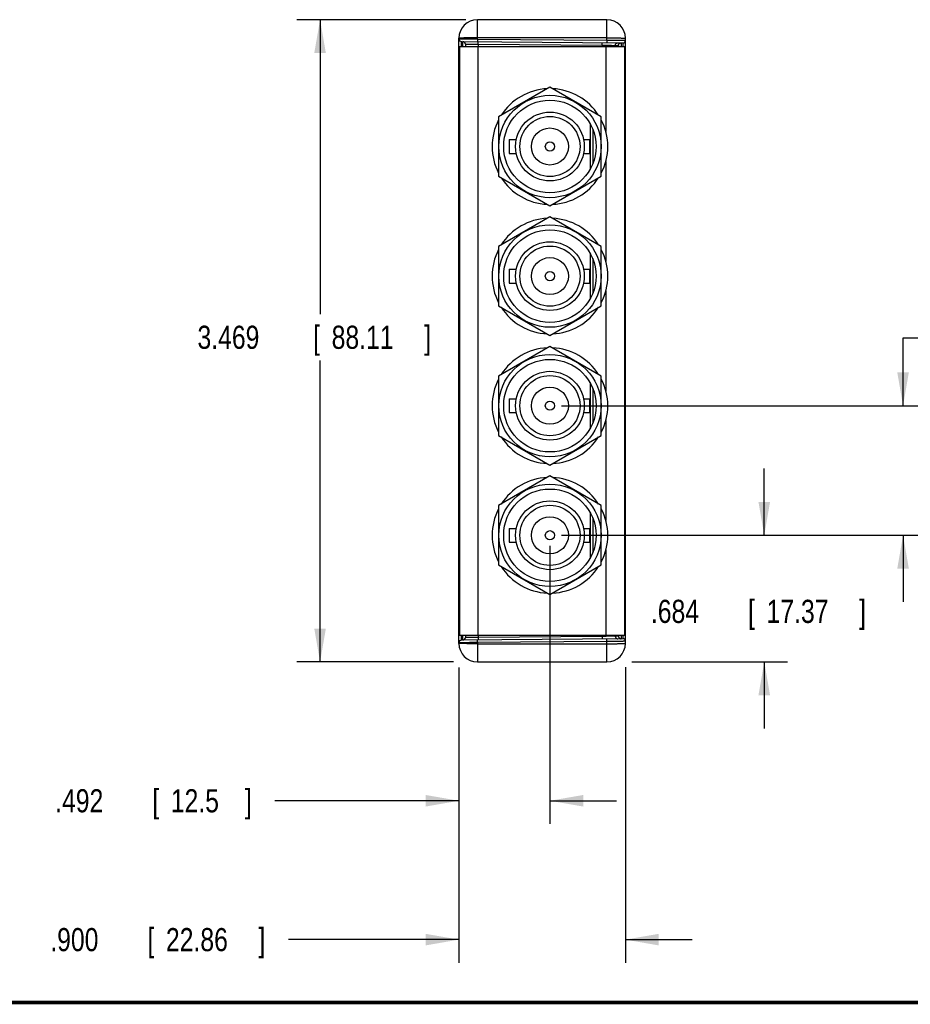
# Model space of a CAD drawing. Header units: inches. Extents: x 0.2 to 16.8, y 0.1 to 10.8.
# Tile 11 of 24: x 6.5 to 11.4, y 0.2 to 5.6. Entities that reach past the tile are written whole.
import ezdxf

# ---------------------------------------------------------------- set-up
doc = ezdxf.new("R2010")
doc.units = ezdxf.units.IN
doc.header["$LTSCALE"] = 0.935
doc.header["$MEASUREMENT"] = 0
doc.layers.get('0').update_dxf_attribs({"linetype": 'CONTINUOUS'})
doc.layers.add('DIMENSIONS', color=7, linetype='CONTINUOUS')
doc.styles.get("Standard").update_dxf_attribs({"font": 'txt', "width": 0.8})
doc.dimstyles.new('DIMSTYLE_1', dxfattribs={"dimtxt": 0.125, "dimasz": 0.18, "dimexe": 0.18, "dimexo": 0.0625, "dimgap": 0.09, "dimtad": 0, "dimtih": 1, "dimtoh": 1, "dimdec": 3, "dimzin": 4, "dimdsep": 46, "dimtxsty": 'STANDARD', "dimblk": '_FILLED', "dimblk1": '_FILLED', "dimblk2": '_FILLED', "dimcen": 0.09, "dimadec": 0, "dimazin": 0, "dimtp": 0.01, "dimtm": 0.01, "dimtfac": 1, "dimtdec": 3, "dimtofl": 0, "dimtmove": 0, "dimatfit": 3, "dimldrblk": '_FILLED', "dimfxl": 1, "dimtolj": 1, "dimtzin": 4, "dimarcsym": 0})

# ---------------------------------------------------------------- blocks, each defined once
blk = doc.blocks.new('_FILLED')
at = {"color": 0, "linetype": 'BYBLOCK'}
blk.add_solid([(0, 0), (-1, 0.174), (-1, -0.174)], dxfattribs=at)
blk = doc.blocks.new('*D2')
at = {"layer": 'DIMENSIONS', "color": 2, "linetype": 'CONTINUOUS'}
for p, q in [((8.9205, 2.0679), (8.9205, 0.473)), ((9.8205, 2.0689), (9.8205, 0.473)), ((8.9205, 0.598), (8.0002, 0.598)), ((9.8205, 0.598), (10.1805, 0.598))]:
    blk.add_line(p, q, dxfattribs=at)
at = {"layer": 'DIMENSIONS', "color": 2, "linetype": 'CONTINUOUS', "xscale": 0.18, "yscale": 0.18, "zscale": 0.18}
blk.add_blockref('_FILLED', (8.9205, 0.598), dxfattribs=at)
at = {"layer": 'DIMENSIONS', "color": 2, "linetype": 'CONTINUOUS', "xscale": 0.18, "yscale": 0.18, "zscale": 0.18, "rotation": 180}
blk.add_blockref('_FILLED', (9.8205, 0.598), dxfattribs=at)
at = {"layer": 'DIMENSIONS', "color": 2, "linetype": 'CONTINUOUS', "width": 0.8}
for s, p in [('.900', (6.7127, 0.5355)), ('[', (7.2377, 0.5355)), ('22.86', (7.3377, 0.5355)), (']', (7.8377, 0.5355))]:
    blk.add_text(s, height=0.125, dxfattribs=at).set_placement(p)
blk = doc.blocks.new('*D3')
at = {"layer": 'DIMENSIONS', "color": 2, "linetype": 'CONTINUOUS'}
for p, q in [((9.4125, 2.7249), (9.4125, 1.223)), ((8.9205, 2.0679), (8.9205, 1.223)), ((8.9205, 1.348), (7.9265, 1.348)), ((9.4125, 1.348), (9.7725, 1.348))]:
    blk.add_line(p, q, dxfattribs=at)
at = {"layer": 'DIMENSIONS', "color": 2, "linetype": 'CONTINUOUS', "xscale": 0.18, "yscale": 0.18, "zscale": 0.18}
blk.add_blockref('_FILLED', (8.9205, 1.348), dxfattribs=at)
at = {"layer": 'DIMENSIONS', "color": 2, "linetype": 'CONTINUOUS', "xscale": 0.18, "yscale": 0.18, "zscale": 0.18, "rotation": 180}
blk.add_blockref('_FILLED', (9.4125, 1.348), dxfattribs=at)
at = {"layer": 'DIMENSIONS', "color": 2, "linetype": 'CONTINUOUS', "width": 0.8}
for s, p in [('.492', (6.739, 1.2855)), ('[', (7.264, 1.2855)), ('12.5', (7.364, 1.2855)), (']', (7.764, 1.2855))]:
    blk.add_text(s, height=0.125, dxfattribs=at).set_placement(p)
blk = doc.blocks.new('*D4')
at = {"layer": 'DIMENSIONS', "color": 2, "linetype": 'CONTINUOUS'}
for p, q in [((10.5705, 2.782), (10.5705, 3.142)), ((9.475, 2.782), (10.6955, 2.782)), ((9.8554, 2.098), (10.6955, 2.098)), ((10.5705, 2.098), (10.5705, 1.738))]:
    blk.add_line(p, q, dxfattribs=at)
at = {"layer": 'DIMENSIONS', "color": 2, "linetype": 'CONTINUOUS', "xscale": 0.18, "yscale": 0.18, "zscale": 0.18}
for p, rotation in [((10.5705, 2.782), 270), ((10.5705, 2.098), 90)]:
    blk.add_blockref('_FILLED', p, dxfattribs=dict(at, rotation=rotation))
at = {"layer": 'DIMENSIONS', "color": 2, "linetype": 'CONTINUOUS', "width": 0.8}
for s, p in [('.684', (9.958, 2.3086)), ('[', (10.483, 2.3086)), ('17.37', (10.583, 2.3086)), (']', (11.083, 2.3086))]:
    blk.add_text(s, height=0.125, dxfattribs=at).set_placement(p)
blk = doc.blocks.new('*D5')
at = {"layer": 'DIMENSIONS', "color": 2, "linetype": 'CONTINUOUS'}
for p, q in [((8.958, 5.567), (8.0455, 5.567)), ((8.1705, 5.567), (8.1705, 3.9766)), ((8.1705, 2.098), (8.1705, 3.7266)), ((8.8917, 2.098), (8.0455, 2.098))]:
    blk.add_line(p, q, dxfattribs=at)
at = {"layer": 'DIMENSIONS', "color": 2, "linetype": 'CONTINUOUS', "xscale": 0.18, "yscale": 0.18, "zscale": 0.18}
for p, rotation in [((8.1705, 5.567), 90), ((8.1705, 2.098), 270)]:
    blk.add_blockref('_FILLED', p, dxfattribs=dict(at, rotation=rotation))
at = {"layer": 'DIMENSIONS', "color": 2, "linetype": 'CONTINUOUS', "width": 0.8}
for s, p in [('3.469', (7.508, 3.7891)), ('[', (8.133, 3.7891)), ('88.11', (8.233, 3.7891)), (']', (8.733, 3.7891))]:
    blk.add_text(s, height=0.125, dxfattribs=at).set_placement(p)
blk = doc.blocks.new('*D6')
at = {"layer": 'DIMENSIONS', "color": 2, "linetype": 'CONTINUOUS'}
for p, q in [((11.3205, 3.482), (11.3205, 3.8478)), ((11.3205, 3.8478), (11.5133, 3.8478)), ((9.475, 3.482), (11.4455, 3.482)), ((9.475, 2.782), (11.4455, 2.782)), ((11.3205, 2.782), (11.3205, 2.422))]:
    blk.add_line(p, q, dxfattribs=at)
at = {"layer": 'DIMENSIONS', "color": 2, "linetype": 'CONTINUOUS', "xscale": 0.18, "yscale": 0.18, "zscale": 0.18}
for p, rotation in [((11.3205, 3.482), 270), ((11.3205, 2.782), 90)]:
    blk.add_blockref('_FILLED', p, dxfattribs=dict(at, rotation=rotation))
at = {"layer": 'DIMENSIONS', "color": 2, "linetype": 'CONTINUOUS', "width": 0.8}
for s, p in [('.700', (11.5758, 3.7853)), ('[', (12.1008, 3.7853)), ('17.78', (12.2008, 3.7853)), (']', (12.7008, 3.7853))]:
    blk.add_text(s, height=0.125, dxfattribs=at).set_placement(p)

msp = doc.modelspace()

# ---------------------------------------------------------------- linework, layer by layer
at = {"color": 7, "linetype": 'CONTINUOUS'}
for p, q in [((9.0205, 5.4627), (9.0205, 5.567)), ((9.7205, 5.567), (9.0205, 5.567)), ((9.7205, 5.4566), (9.7205, 5.567)), ((8.9205, 2.198), (8.9205, 5.467)), ((8.9342, 5.4494), (9.8066, 5.4418)), ((8.9449, 5.4493), (8.9449, 5.449)), ((8.9555, 5.4356), (8.9555, 5.422)), ((9.0205, 5.4627), (9.0204, 5.4487)), ((9.7205, 5.4687), (9.0205, 5.4687)), ((9.0205, 5.4627), (9.7205, 5.4566)), ((9.0243, 5.4349), (9.0243, 5.422)), ((9.0243, 5.4349), (9.6945, 5.429)), ((9.6945, 5.429), (9.6945, 5.422)), ((9.7205, 5.4566), (9.7204, 5.4426)), ((9.7657, 5.4283), (9.7657, 5.422)), ((9.7657, 5.4283), (9.7827, 5.4281)), ((9.8205, 2.198), (9.8205, 5.467)), ((8.923, 5.422), (8.923, 2.243)), ((8.923, 5.422), (9.8145, 5.422)), ((9.023, 5.422), (9.023, 2.243)), ((9.7145, 5.422), (9.7145, 4.9625)), ((9.8145, 5.422), (9.8145, 2.243)), ((8.9205, 5.3694), (8.923, 5.3694)), ((8.9205, 5.3589), (8.923, 5.3589)), ((9.8205, 5.3618), (9.8145, 5.3618)), ((8.923, 5.2281), (8.9205, 5.2281)), ((9.4125, 5.2024), (9.135, 5.0422)), ((9.69, 5.0422), (9.4125, 5.2024)), ((9.135, 5.0422), (9.135, 4.7218)), ((9.6305, 5.0044), (9.6305, 4.7596)), ((9.69, 4.7218), (9.69, 5.0422)), ((9.644, 4.9763), (9.644, 4.7877)), ((9.1925, 4.9195), (9.1925, 4.8445)), ((9.1925, 4.9195), (9.2306, 4.9195)), ((9.5944, 4.9195), (9.6255, 4.9195)), ((9.6255, 4.9195), (9.6255, 4.8445)), ((9.1925, 4.8445), (9.2306, 4.8445)), ((9.5944, 4.8445), (9.6255, 4.8445)), ((9.7145, 4.8015), (9.7145, 4.2625)), ((9.135, 4.7218), (9.4125, 4.5616)), ((9.4125, 4.5616), (9.69, 4.7218)), ((9.4125, 4.5024), (9.135, 4.3422)), ((9.69, 4.3422), (9.4125, 4.5024)), ((9.135, 4.3422), (9.135, 4.0218)), ((9.69, 4.0218), (9.69, 4.3422)), ((9.6305, 4.3044), (9.6305, 4.0596)), ((9.644, 4.2763), (9.644, 4.0877)), ((9.1925, 4.2195), (9.1925, 4.1445)), ((9.1925, 4.2195), (9.2306, 4.2195)), ((9.5944, 4.2195), (9.6255, 4.2195)), ((9.6255, 4.2195), (9.6255, 4.1445)), ((9.1925, 4.1445), (9.2306, 4.1445)), ((9.5944, 4.1445), (9.6255, 4.1445)), ((9.7145, 4.1015), (9.7145, 3.5625)), ((9.135, 4.0218), (9.4125, 3.8616)), ((9.4125, 3.8616), (9.69, 4.0218)), ((9.4125, 3.8024), (9.135, 3.6422)), ((9.69, 3.6422), (9.4125, 3.8024)), ((9.135, 3.6422), (9.135, 3.3218)), ((9.69, 3.3218), (9.69, 3.6422)), ((9.6305, 3.6044), (9.6305, 3.3596)), ((9.644, 3.5763), (9.644, 3.3877)), ((9.1925, 3.5195), (9.2306, 3.5195)), ((9.1925, 3.5195), (9.1925, 3.4445)), ((9.5944, 3.5195), (9.6255, 3.5195)), ((9.6255, 3.5195), (9.6255, 3.4445)), ((9.1925, 3.4445), (9.2306, 3.4445)), ((9.5944, 3.4445), (9.6255, 3.4445)), ((9.7145, 3.4015), (9.7145, 2.8625)), ((9.135, 3.3218), (9.4125, 3.1616)), ((9.4125, 3.1616), (9.69, 3.3218)), ((9.4125, 3.1024), (9.135, 2.9422)), ((9.69, 2.9422), (9.4125, 3.1024)), ((9.135, 2.9422), (9.135, 2.6218)), ((9.69, 2.6218), (9.69, 2.9422)), ((9.6305, 2.9044), (9.6305, 2.6596)), ((9.644, 2.8763), (9.644, 2.6877)), ((9.1925, 2.8195), (9.2306, 2.8195)), ((9.1925, 2.8195), (9.1925, 2.7445)), ((9.5944, 2.8195), (9.6255, 2.8195)), ((9.6255, 2.8195), (9.6255, 2.7445)), ((9.1925, 2.7445), (9.2306, 2.7445)), ((9.5944, 2.7445), (9.6255, 2.7445)), ((9.7145, 2.7015), (9.7145, 2.243)), ((9.135, 2.6218), (9.4125, 2.4616)), ((9.4125, 2.4616), (9.69, 2.6218)), ((8.923, 2.4369), (8.9205, 2.4369)), ((8.9205, 2.3061), (8.923, 2.3061)), ((8.9205, 2.2956), (8.923, 2.2956)), ((9.8205, 2.3032), (9.8145, 2.3032)), ((8.923, 2.243), (9.8145, 2.243)), ((8.9555, 2.243), (8.9555, 2.2294)), ((9.0243, 2.243), (9.0243, 2.2301)), ((9.6945, 2.236), (9.0243, 2.2301)), ((9.6945, 2.243), (9.6945, 2.236)), ((9.7657, 2.243), (9.7657, 2.2367)), ((9.7827, 2.2369), (9.7657, 2.2367)), ((9.8066, 2.2232), (8.9342, 2.2156)), ((9.0205, 2.2023), (9.0204, 2.2163)), ((9.7205, 2.2084), (9.0205, 2.2023)), ((9.0205, 2.2023), (9.0205, 2.098)), ((9.0205, 2.1963), (9.7205, 2.1963)), ((9.7205, 2.2084), (9.7204, 2.2224)), ((9.7205, 2.098), (9.7205, 2.2084)), ((9.0205, 2.098), (9.7205, 2.098))]:
    msp.add_line(p, q, dxfattribs=at)
at = {"color": 7, "linetype": 'CONTINUOUS', "const_width": 0.02}
msp.add_lwpolyline([(0.25, 0.2586), (16.75, 0.2586)], dxfattribs=at)
at = {"color": 7, "linetype": 'CONTINUOUS'}
for centre, radius in [((9.4125, 4.882), 0.2765), ((9.4125, 4.882), 0.25), ((9.4125, 4.882), 0.1857), ((9.4125, 4.882), 0.1625), ((9.4125, 4.882), 0.1), ((9.4125, 4.882), 0.025), ((9.4125, 4.182), 0.2765), ((9.4125, 4.182), 0.25), ((9.4125, 4.182), 0.1857), ((9.4125, 4.182), 0.1625), ((9.4125, 4.182), 0.1), ((9.4125, 4.182), 0.025), ((9.4125, 3.482), 0.2765), ((9.4125, 3.482), 0.25), ((9.4125, 3.482), 0.1857), ((9.4125, 3.482), 0.1625), ((9.4125, 3.482), 0.1), ((9.4125, 3.482), 0.025), ((9.4125, 2.782), 0.2765), ((9.4125, 2.782), 0.25), ((9.4125, 2.782), 0.1857), ((9.4125, 2.782), 0.1625), ((9.4125, 2.782), 0.1), ((9.4125, 2.782), 0.025)]:
    msp.add_circle(centre, radius, dxfattribs=at)
for centre, radius, start, end in [((9.0205, 5.467), 0.1, 90, 180), ((9.7205, 5.467), 0.1, 0, 90), ((8.9343, 5.4632), 0.0138, 180, 269.5), ((8.9417, 5.4356), 0.0138, 0, 89.5), ((9.8067, 5.4556), 0.0138, 269.5, 360), ((8.9405, 5.3183), 0.02, 180, 208.833), ((9.4125, 4.882), 0.3125, 92.6625, 147.3312), ((9.4125, 4.882), 0.3125, 32.6688, 87.3375), ((9.4125, 4.882), 0.3125, 152.6337, 207.3663), ((9.4125, 4.882), 0.3125, 332.6337, 27.3663), ((9.4125, 4.882), 0.3125, 212.6688, 267.3375), ((9.4125, 4.882), 0.3125, 272.6625, 327.3312), ((9.4125, 4.182), 0.3125, 92.6625, 147.3312), ((9.4125, 4.182), 0.3125, 32.6688, 87.3375), ((9.4125, 4.182), 0.3125, 152.6337, 207.3663), ((9.4125, 4.182), 0.3125, 332.6337, 27.3663), ((9.4125, 4.182), 0.3125, 212.6688, 267.3375), ((9.4125, 4.182), 0.3125, 272.6625, 327.3312), ((9.4125, 3.482), 0.3125, 92.6625, 147.3312), ((9.4125, 3.482), 0.3125, 32.6688, 87.3375), ((9.4125, 3.482), 0.3125, 152.6337, 207.3663), ((9.4125, 3.482), 0.3125, 332.6337, 27.3663), ((9.4125, 3.482), 0.3125, 212.6688, 267.3375), ((9.4125, 3.482), 0.3125, 272.6625, 327.3312), ((9.4125, 2.782), 0.3125, 92.6625, 147.3312), ((9.4125, 2.782), 0.3125, 32.6688, 87.3375), ((9.4125, 2.782), 0.3125, 152.6337, 207.3663), ((9.4125, 2.782), 0.3125, 332.6337, 27.3663), ((9.4125, 2.782), 0.3125, 212.6688, 267.3375), ((9.4125, 2.782), 0.3125, 272.6625, 327.3312), ((8.9405, 2.3467), 0.02, 151.167, 180), ((8.9343, 2.2018), 0.0138, 90.5, 180), ((9.0205, 2.198), 0.1, 180, 270), ((8.9417, 2.2294), 0.0138, 270.5, 360), ((9.7205, 2.198), 0.1, 270, 360), ((9.8067, 2.2094), 0.0138, 0, 90.5)]:
    msp.add_arc(centre, radius, start, end, dxfattribs=at)
for points, knots in [([(9.0205, 5.4687), (9.0179, 5.4687), (9.0127, 5.4687), (9.0049, 5.4687), (8.9972, 5.4687), (8.9897, 5.4687), (8.9823, 5.4686), (8.9752, 5.4686), (8.9684, 5.4685), (8.9619, 5.4684), (8.9557, 5.4683), (8.9499, 5.4682), (8.9446, 5.4681), (8.9398, 5.468), (8.9354, 5.4679), (8.9316, 5.4678), (8.9283, 5.4677), (8.9256, 5.4676), (8.9235, 5.4674), (8.9219, 5.4673), (8.9211, 5.4672), (8.9205, 5.4671), (8.9205, 5.467)], [0, 0, 0, 0, 0.07841, 0.156337, 0.2333, 0.308825, 0.382447, 0.453712, 0.522181, 0.587431, 0.649061, 0.706691, 0.759967, 0.808559, 0.85217, 0.890531, 0.923407, 0.950598, 0.971938, 0.987306, 0.996629, 1, 1, 1, 1]), ([(8.9205, 5.4632), (8.9205, 5.4633), (8.9212, 5.4631), (8.9219, 5.4633), (8.9235, 5.4632), (8.9256, 5.4633), (8.9283, 5.4632), (8.9316, 5.4632), (8.9354, 5.4632), (8.9398, 5.4632), (8.9446, 5.4632), (8.95, 5.4632), (8.9557, 5.4631), (8.9619, 5.4631), (8.9684, 5.4631), (8.9752, 5.463), (8.9823, 5.463), (8.9897, 5.4629), (8.9972, 5.4629), (9.0049, 5.4628), (9.0127, 5.4628), (9.0179, 5.4627), (9.0205, 5.4627)], [0, 0, 0, 0, 0.003087, 0.012317, 0.027636, 0.04895, 0.076129, 0.109003, 0.147372, 0.190998, 0.239611, 0.292913, 0.350574, 0.412239, 0.477526, 0.546035, 0.617341, 0.691005, 0.766573, 0.84358, 0.921549, 1, 1, 1, 1]), ([(8.934, 5.422), (8.934, 5.4225), (8.934, 5.4246), (8.934, 5.4281), (8.9341, 5.4324), (8.9341, 5.4362), (8.9341, 5.4396), (8.9341, 5.4425), (8.9341, 5.4449), (8.9341, 5.4468), (8.9341, 5.4482), (8.9343, 5.4488), (8.9341, 5.4494), (8.9342, 5.4494)], [0, 0, 0, 0, 0.058485, 0.228959, 0.384787, 0.524893, 0.64832, 0.754224, 0.841881, 0.91069, 0.96018, 0.990014, 1, 1, 1, 1]), ([(8.942, 5.422), (8.942, 5.4225), (8.942, 5.4246), (8.942, 5.4281), (8.942, 5.4324), (8.942, 5.4362), (8.942, 5.4396), (8.9419, 5.4425), (8.9419, 5.4449), (8.9419, 5.4467), (8.942, 5.4482), (8.9418, 5.4488), (8.9419, 5.4494), (8.9419, 5.4494)], [0, 0, 0, 0, 0.056867, 0.227716, 0.383871, 0.524256, 0.647907, 0.753972, 0.841729, 0.910597, 0.960125, 0.989991, 1, 1, 1, 1]), ([(8.9555, 5.4356), (8.9556, 5.4356), (8.9559, 5.4356), (8.9567, 5.4356), (8.958, 5.4356), (8.9598, 5.4355), (8.9621, 5.4355), (8.9648, 5.4355), (8.968, 5.4355), (8.9717, 5.4354), (8.9757, 5.4354), (8.9801, 5.4353), (8.9848, 5.4353), (8.9899, 5.4352), (8.9952, 5.4352), (9.0007, 5.4351), (9.0065, 5.435), (9.0123, 5.435), (9.0183, 5.4349), (9.0223, 5.4349), (9.0243, 5.4349)], [0, 0, 0, 0, 0.00379, 0.015128, 0.033925, 0.060038, 0.093273, 0.133382, 0.180068, 0.232985, 0.291741, 0.3559, 0.424988, 0.498494, 0.575873, 0.65655, 0.739929, 0.825389, 0.912296, 1, 1, 1, 1]), ([(9.0243, 5.4349), (9.0243, 5.4354), (9.0243, 5.4365), (9.0243, 5.4381), (9.0243, 5.4397), (9.0243, 5.4412), (9.0243, 5.4427), (9.0243, 5.444), (9.0243, 5.4451), (9.0243, 5.4461), (9.0243, 5.447), (9.0242, 5.4477), (9.0242, 5.4482), (9.0242, 5.4484), (9.0242, 5.4486), (9.0242, 5.4486)], [0, 0, 0, 0, 0.120474, 0.23919, 0.354417, 0.464477, 0.567765, 0.662777, 0.748128, 0.822575, 0.885036, 0.934604, 0.970564, 0.992416, 1, 1, 1, 1]), ([(9.6945, 5.429), (9.6945, 5.4296), (9.6945, 5.4307), (9.6945, 5.4323), (9.6945, 5.4339), (9.6945, 5.4354), (9.6945, 5.4368), (9.6945, 5.4381), (9.6945, 5.4393), (9.6945, 5.4403), (9.6945, 5.4412), (9.6944, 5.4418), (9.6944, 5.4424), (9.6944, 5.4426), (9.6944, 5.4428), (9.6944, 5.4428)], [0, 0, 0, 0, 0.120474, 0.23919, 0.354417, 0.464477, 0.567765, 0.662777, 0.748128, 0.822575, 0.885036, 0.934604, 0.970564, 0.992416, 1, 1, 1, 1]), ([(9.6945, 5.429), (9.6965, 5.429), (9.7005, 5.429), (9.7065, 5.4289), (9.7124, 5.4288), (9.7182, 5.4288), (9.7238, 5.4287), (9.7292, 5.4287), (9.7343, 5.4286), (9.7392, 5.4285), (9.7438, 5.4285), (9.7479, 5.4285), (9.7517, 5.4284), (9.7551, 5.4284), (9.7581, 5.4284), (9.7605, 5.4283), (9.7625, 5.4283), (9.764, 5.4283), (9.765, 5.4283), (9.7655, 5.4283), (9.7657, 5.4283)], [0, 0, 0, 0, 0.084846, 0.169167, 0.252341, 0.333752, 0.412802, 0.488906, 0.5615, 0.630045, 0.694034, 0.752992, 0.806479, 0.854098, 0.895493, 0.930355, 0.958422, 0.979483, 0.993378, 1, 1, 1, 1]), ([(9.7205, 5.4687), (9.7231, 5.4687), (9.7283, 5.4687), (9.7361, 5.4687), (9.7438, 5.4687), (9.7514, 5.4687), (9.7587, 5.4686), (9.7658, 5.4686), (9.7727, 5.4685), (9.7792, 5.4684), (9.7853, 5.4683), (9.7911, 5.4682), (9.7964, 5.4681), (9.8013, 5.468), (9.8056, 5.4679), (9.8094, 5.4678), (9.8127, 5.4677), (9.8154, 5.4676), (9.8175, 5.4674), (9.8192, 5.4673), (9.8199, 5.4672), (9.8205, 5.4671), (9.8205, 5.467)], [0, 0, 0, 0, 0.07841, 0.156337, 0.2333, 0.308825, 0.382447, 0.453712, 0.522181, 0.587431, 0.649061, 0.706691, 0.759967, 0.808559, 0.85217, 0.890531, 0.923407, 0.950598, 0.971938, 0.987306, 0.996629, 1, 1, 1, 1]), ([(9.7205, 5.4566), (9.7231, 5.4566), (9.7283, 5.4565), (9.7361, 5.4565), (9.7438, 5.4564), (9.7514, 5.4563), (9.7587, 5.4563), (9.7658, 5.4562), (9.7727, 5.4562), (9.7792, 5.4561), (9.7853, 5.456), (9.7911, 5.456), (9.7964, 5.4559), (9.8012, 5.4559), (9.8056, 5.4558), (9.8094, 5.4558), (9.8127, 5.4557), (9.8154, 5.4557), (9.8175, 5.4556), (9.8192, 5.4557), (9.8199, 5.4555), (9.8205, 5.4557), (9.8205, 5.4556)], [0, 0, 0, 0, 0.078455, 0.156426, 0.233433, 0.309, 0.382662, 0.453965, 0.52247, 0.587754, 0.649414, 0.707072, 0.760372, 0.808984, 0.852609, 0.890978, 0.923855, 0.951036, 0.972353, 0.987676, 0.99691, 1, 1, 1, 1]), ([(9.7657, 5.4283), (9.7657, 5.4288), (9.7657, 5.4299), (9.766, 5.4316), (9.7665, 5.4332), (9.7672, 5.4347), (9.7681, 5.4362), (9.7691, 5.4375), (9.7703, 5.4387), (9.7716, 5.4397), (9.7731, 5.4405), (9.7746, 5.4412), (9.7762, 5.4417), (9.7779, 5.442), (9.779, 5.4421), (9.7795, 5.4421)], [0, 0, 0, 0, 0.076946, 0.153891, 0.230834, 0.307772, 0.384706, 0.461635, 0.538558, 0.615476, 0.692388, 0.769296, 0.846199, 0.9231, 1, 1, 1, 1]), ([(9.7827, 5.4281), (9.7827, 5.4287), (9.7828, 5.4298), (9.7831, 5.4314), (9.7836, 5.433), (9.7843, 5.4346), (9.7852, 5.436), (9.7862, 5.4373), (9.7874, 5.4385), (9.7887, 5.4395), (9.7902, 5.4404), (9.7917, 5.4411), (9.7933, 5.4416), (9.795, 5.4418), (9.7961, 5.4419), (9.7966, 5.4419)], [0, 0, 0, 0, 0.076946, 0.153891, 0.230834, 0.307772, 0.384706, 0.461635, 0.538558, 0.615476, 0.692388, 0.769296, 0.846199, 0.9231, 1, 1, 1, 1]), ([(9.7827, 5.4281), (9.7829, 5.4281), (9.783, 5.4277), (9.7832, 5.427), (9.7834, 5.4257), (9.7836, 5.424), (9.7837, 5.4227), (9.7837, 5.422)], [0, 0, 0, 0, 0.051715, 0.176858, 0.37999, 0.660209, 1, 1, 1, 1]), ([(9.7966, 5.4419), (9.7967, 5.4419), (9.7969, 5.4414), (9.797, 5.4407), (9.7972, 5.4392), (9.7973, 5.4374), (9.7975, 5.435), (9.7976, 5.4321), (9.7978, 5.4287), (9.7979, 5.4253), (9.7979, 5.423), (9.798, 5.422)], [0, 0, 0, 0, 0.016197, 0.058087, 0.126613, 0.221504, 0.342178, 0.487838, 0.657499, 0.850006, 1, 1, 1, 1]), ([(9.8066, 5.4418), (9.8067, 5.4418), (9.8065, 5.4412), (9.8067, 5.4406), (9.8066, 5.4392), (9.8067, 5.4373), (9.8067, 5.4349), (9.8067, 5.432), (9.8068, 5.4286), (9.8068, 5.4252), (9.8068, 5.423), (9.8068, 5.422)], [0, 0, 0, 0, 0.013843, 0.055155, 0.123652, 0.21885, 0.340096, 0.486584, 0.657343, 0.851226, 1, 1, 1, 1]), ([(8.9205, 5.3333), (8.9205, 5.3328), (8.9206, 5.332), (8.9209, 5.3307), (8.9215, 5.3295), (8.9222, 5.3285), (8.9228, 5.3279), (8.923, 5.3277)], [0, 0, 0, 0, 0.201654, 0.406599, 0.617763, 0.83743, 1, 1, 1, 1]), ([(8.9205, 5.3213), (8.9205, 5.3212), (8.9205, 5.3209), (8.9206, 5.3204), (8.9207, 5.3199), (8.9208, 5.3193), (8.9211, 5.3185), (8.9215, 5.3176), (8.9221, 5.3168), (8.9226, 5.3162), (8.9229, 5.3158), (8.923, 5.3158)], [0, 0, 0, 0, 0.075413, 0.150986, 0.226919, 0.303395, 0.458523, 0.617519, 0.781183, 0.950107, 1, 1, 1, 1]), ([(8.9205, 5.3183), (8.9205, 5.3176), (8.9206, 5.3163), (8.9209, 5.3144), (8.9214, 5.3125), (8.9219, 5.3107), (8.9227, 5.3097), (8.923, 5.3091), (8.923, 5.309)], [0, 0, 0, 0, 0.202899, 0.4055, 0.606842, 0.805902, 0.963516, 1, 1, 1, 1]), ([(8.923, 2.3492), (8.9229, 2.3492), (8.9226, 2.3488), (8.9221, 2.3482), (8.9215, 2.3474), (8.9211, 2.3465), (8.9208, 2.3456), (8.9206, 2.3446), (8.9205, 2.344), (8.9205, 2.3437)], [0, 0, 0, 0, 0.048991, 0.218338, 0.382197, 0.541228, 0.69642, 0.848916, 1, 1, 1, 1]), ([(8.9206, 2.3489), (8.9206, 2.3489), (8.9206, 2.3481), (8.9205, 2.3474), (8.9205, 2.3467)], [0, 0, 0, 0, 0.096828, 1, 1, 1, 1]), ([(8.921, 2.3511), (8.921, 2.3509), (8.9209, 2.3505), (8.9208, 2.35), (8.9207, 2.3497)], [0, 0, 0, 0, 0.289357, 1, 1, 1, 1]), ([(8.9215, 2.3529), (8.9215, 2.3528), (8.9214, 2.3525), (8.9213, 2.3522), (8.9213, 2.3521)], [0, 0, 0, 0, 0.468009, 1, 1, 1, 1]), ([(8.923, 2.3562), (8.923, 2.3561), (8.9226, 2.3555), (8.9221, 2.3544), (8.9217, 2.3534), (8.9215, 2.3529)], [0, 0, 0, 0, 0.081115, 0.592726, 1, 1, 1, 1]), ([(8.9205, 2.3317), (8.9205, 2.3322), (8.9206, 2.333), (8.9209, 2.3343), (8.9215, 2.3355), (8.9222, 2.3365), (8.9228, 2.3371), (8.923, 2.3373)], [0, 0, 0, 0, 0.201654, 0.406599, 0.617763, 0.83743, 1, 1, 1, 1]), ([(8.9342, 2.2156), (8.9341, 2.2156), (8.9343, 2.2162), (8.9341, 2.2168), (8.9341, 2.2182), (8.9341, 2.2201), (8.9341, 2.2225), (8.9341, 2.2254), (8.9341, 2.2287), (8.9341, 2.2326), (8.934, 2.2368), (8.934, 2.2404), (8.934, 2.2425), (8.934, 2.243)], [0, 0, 0, 0, 0.009986, 0.039812, 0.089273, 0.158016, 0.24557, 0.35135, 0.474654, 0.614655, 0.7704, 0.940821, 1, 1, 1, 1]), ([(8.9419, 2.2156), (8.9419, 2.2156), (8.9418, 2.2162), (8.942, 2.2168), (8.9419, 2.2183), (8.9419, 2.2201), (8.9419, 2.2225), (8.942, 2.2254), (8.942, 2.2288), (8.942, 2.2327), (8.942, 2.2369), (8.942, 2.2404), (8.942, 2.2425), (8.942, 2.243)], [0, 0, 0, 0, 0.010021, 0.039936, 0.089553, 0.158536, 0.246411, 0.35258, 0.476316, 0.616772, 0.772988, 0.943898, 1, 1, 1, 1]), ([(9.6945, 2.236), (9.6945, 2.2354), (9.6945, 2.2343), (9.6945, 2.2327), (9.6945, 2.2311), (9.6945, 2.2296), (9.6945, 2.2282), (9.6945, 2.2269), (9.6945, 2.2257), (9.6945, 2.2247), (9.6945, 2.2238), (9.6944, 2.2232), (9.6944, 2.2226), (9.6944, 2.2224), (9.6944, 2.2222), (9.6944, 2.2222)], [0, 0, 0, 0, 0.120474, 0.23919, 0.354417, 0.464477, 0.567765, 0.662777, 0.748128, 0.822575, 0.885036, 0.934604, 0.970564, 0.992416, 1, 1, 1, 1]), ([(9.7657, 2.2367), (9.7655, 2.2367), (9.765, 2.2367), (9.764, 2.2367), (9.7625, 2.2367), (9.7605, 2.2367), (9.7581, 2.2366), (9.7551, 2.2366), (9.7517, 2.2366), (9.7479, 2.2365), (9.7438, 2.2365), (9.7392, 2.2364), (9.7343, 2.2364), (9.7292, 2.2363), (9.7238, 2.2363), (9.7182, 2.2362), (9.7124, 2.2362), (9.7065, 2.2361), (9.7005, 2.236), (9.6965, 2.236), (9.6945, 2.236)], [0, 0, 0, 0, 0.006622, 0.020518, 0.041579, 0.069647, 0.104509, 0.145905, 0.193524, 0.24701, 0.305967, 0.369954, 0.438498, 0.511089, 0.58719, 0.666237, 0.747648, 0.830823, 0.915149, 1, 1, 1, 1]), ([(9.7657, 2.2367), (9.7657, 2.2362), (9.7657, 2.2351), (9.766, 2.2334), (9.7665, 2.2318), (9.7672, 2.2303), (9.7681, 2.2288), (9.7691, 2.2275), (9.7703, 2.2263), (9.7716, 2.2253), (9.7731, 2.2245), (9.7746, 2.2238), (9.7762, 2.2233), (9.7779, 2.223), (9.779, 2.2229), (9.7795, 2.2229)], [0, 0, 0, 0, 0.076946, 0.153891, 0.230834, 0.307772, 0.384706, 0.461635, 0.538558, 0.615476, 0.692388, 0.769296, 0.846199, 0.9231, 1, 1, 1, 1]), ([(9.7837, 2.243), (9.7837, 2.2423), (9.7836, 2.241), (9.7834, 2.2393), (9.7832, 2.238), (9.783, 2.2373), (9.7829, 2.2369), (9.7827, 2.2369)], [0, 0, 0, 0, 0.340637, 0.62066, 0.823492, 0.948384, 1, 1, 1, 1]), ([(9.7827, 2.2369), (9.7827, 2.2363), (9.7828, 2.2352), (9.7831, 2.2336), (9.7836, 2.2319), (9.7843, 2.2304), (9.7852, 2.229), (9.7862, 2.2277), (9.7874, 2.2265), (9.7887, 2.2255), (9.7902, 2.2246), (9.7917, 2.2239), (9.7933, 2.2234), (9.795, 2.2231), (9.7961, 2.2231), (9.7966, 2.2231)], [0, 0, 0, 0, 0.076946, 0.153891, 0.230834, 0.307772, 0.384706, 0.461635, 0.538558, 0.615476, 0.692388, 0.769296, 0.846199, 0.9231, 1, 1, 1, 1]), ([(9.798, 2.243), (9.7979, 2.242), (9.7979, 2.2397), (9.7978, 2.2363), (9.7976, 2.2329), (9.7975, 2.23), (9.7973, 2.2276), (9.7972, 2.2257), (9.797, 2.2243), (9.7969, 2.2236), (9.7967, 2.2231), (9.7966, 2.2231)], [0, 0, 0, 0, 0.150871, 0.343279, 0.512826, 0.658352, 0.778876, 0.873614, 0.942011, 0.983825, 1, 1, 1, 1]), ([(9.8068, 2.243), (9.8068, 2.242), (9.8068, 2.2398), (9.8068, 2.2364), (9.8067, 2.233), (9.8067, 2.2301), (9.8067, 2.2277), (9.8066, 2.2258), (9.8067, 2.2244), (9.8065, 2.2238), (9.8067, 2.2232), (9.8066, 2.2232)], [0, 0, 0, 0, 0.148003, 0.34203, 0.512959, 0.659619, 0.781008, 0.876297, 0.944834, 0.986156, 1, 1, 1, 1]), ([(9.0205, 2.2023), (9.0179, 2.2023), (9.0127, 2.2022), (9.0049, 2.2022), (8.9972, 2.2021), (8.9897, 2.2021), (8.9823, 2.202), (8.9752, 2.202), (8.9684, 2.2019), (8.9619, 2.2019), (8.9557, 2.2019), (8.95, 2.2018), (8.9446, 2.2018), (8.9398, 2.2018), (8.9354, 2.2018), (8.9316, 2.2018), (8.9283, 2.2018), (8.9256, 2.2017), (8.9235, 2.2018), (8.9219, 2.2017), (8.9212, 2.2019), (8.9205, 2.2017), (8.9205, 2.2018)], [0, 0, 0, 0, 0.078452, 0.156421, 0.233427, 0.308996, 0.38266, 0.453966, 0.522474, 0.587762, 0.649426, 0.707087, 0.760389, 0.809003, 0.852628, 0.890997, 0.923871, 0.95105, 0.972364, 0.987683, 0.996913, 1, 1, 1, 1]), ([(9.0205, 2.1963), (9.0179, 2.1963), (9.0127, 2.1963), (9.0049, 2.1963), (8.9972, 2.1963), (8.9897, 2.1963), (8.9823, 2.1964), (8.9752, 2.1964), (8.9684, 2.1965), (8.9619, 2.1966), (8.9557, 2.1967), (8.9499, 2.1968), (8.9446, 2.1969), (8.9398, 2.197), (8.9354, 2.1971), (8.9316, 2.1972), (8.9283, 2.1973), (8.9256, 2.1974), (8.9235, 2.1976), (8.9219, 2.1977), (8.9211, 2.1978), (8.9205, 2.1979), (8.9205, 2.198)], [0, 0, 0, 0, 0.07841, 0.156337, 0.2333, 0.308825, 0.382447, 0.453712, 0.522181, 0.587431, 0.649061, 0.706691, 0.759967, 0.808559, 0.85217, 0.890531, 0.923407, 0.950598, 0.971938, 0.987306, 0.996629, 1, 1, 1, 1]), ([(9.0243, 2.2301), (9.0223, 2.2301), (9.0183, 2.2301), (9.0123, 2.23), (9.0065, 2.2299), (9.0007, 2.2299), (8.9952, 2.2298), (8.9899, 2.2298), (8.9848, 2.2297), (8.9801, 2.2297), (8.9757, 2.2296), (8.9717, 2.2296), (8.968, 2.2295), (8.9648, 2.2295), (8.9621, 2.2295), (8.9598, 2.2295), (8.958, 2.2294), (8.9567, 2.2294), (8.9559, 2.2294), (8.9556, 2.2294), (8.9555, 2.2294)], [0, 0, 0, 0, 0.087706, 0.174614, 0.260076, 0.343455, 0.424133, 0.501511, 0.575016, 0.644103, 0.708261, 0.767015, 0.81993, 0.866614, 0.906723, 0.939957, 0.966072, 0.98487, 0.99621, 1, 1, 1, 1]), ([(9.0243, 2.2301), (9.0243, 2.2296), (9.0243, 2.2285), (9.0243, 2.2269), (9.0243, 2.2253), (9.0243, 2.2238), (9.0243, 2.2223), (9.0243, 2.221), (9.0243, 2.2199), (9.0243, 2.2189), (9.0243, 2.218), (9.0242, 2.2173), (9.0242, 2.2168), (9.0242, 2.2166), (9.0242, 2.2164), (9.0242, 2.2164)], [0, 0, 0, 0, 0.120474, 0.23919, 0.354417, 0.464477, 0.567765, 0.662777, 0.748128, 0.822575, 0.885036, 0.934604, 0.970564, 0.992416, 1, 1, 1, 1]), ([(9.8205, 2.2094), (9.8205, 2.2093), (9.8199, 2.2095), (9.8192, 2.2093), (9.8175, 2.2094), (9.8154, 2.2093), (9.8127, 2.2093), (9.8094, 2.2092), (9.8056, 2.2092), (9.8012, 2.2091), (9.7964, 2.2091), (9.7911, 2.209), (9.7853, 2.209), (9.7792, 2.2089), (9.7727, 2.2088), (9.7658, 2.2088), (9.7587, 2.2087), (9.7514, 2.2087), (9.7438, 2.2086), (9.7361, 2.2085), (9.7283, 2.2085), (9.7231, 2.2084), (9.7205, 2.2084)], [0, 0, 0, 0, 0.00309, 0.012324, 0.027647, 0.048964, 0.076145, 0.109022, 0.147391, 0.191016, 0.239629, 0.292928, 0.350586, 0.412247, 0.477531, 0.546035, 0.617339, 0.691001, 0.766568, 0.843575, 0.921546, 1, 1, 1, 1]), ([(9.7205, 2.1963), (9.7231, 2.1963), (9.7283, 2.1963), (9.7361, 2.1963), (9.7437, 2.1963), (9.7513, 2.1963), (9.7586, 2.1964), (9.7657, 2.1964), (9.7726, 2.1965), (9.7791, 2.1966), (9.7853, 2.1967), (9.791, 2.1968), (9.7964, 2.1969), (9.8012, 2.197), (9.8056, 2.1971), (9.8094, 2.1972), (9.8127, 2.1973), (9.8154, 2.1974), (9.8175, 2.1976), (9.8192, 2.1977), (9.8199, 2.1978), (9.8205, 2.1979), (9.8205, 2.198)], [0, 0, 0, 0, 0.077989, 0.155529, 0.23227, 0.307772, 0.381515, 0.452911, 0.521447, 0.586758, 0.648463, 0.70618, 0.759549, 0.808227, 0.85191, 0.890336, 0.923269, 0.950508, 0.971888, 0.987284, 0.996624, 1, 1, 1, 1])]:
    msp.add_open_spline(points, degree=3, knots=knots, dxfattribs=at)
for points in [[(8.9207, 2.3497), (8.9207, 2.3494), (8.9207, 2.3492), (8.9206, 2.3489)], [(8.9213, 2.3521), (8.9212, 2.3517), (8.9211, 2.3514), (8.921, 2.3511)]]:
    msp.add_open_spline(points, degree=3, dxfattribs=at)

# ---------------------------------------------------------------- dimensions: what is measured, and where the dimension line sits
at = {"layer": 'DIMENSIONS', "color": 2, "linetype": 'CONTINUOUS'}
for base, p1, p2, picture, middle in [((8.1705, 5.567), (8.8917, 2.098), (8.958, 5.567), '*D5', (8.1705, 3.8516)), ((11.3205, 3.482), (9.475, 2.782), (9.475, 3.482), '*D6', (12.1883, 3.8478)), ((10.5705, 2.782), (9.8554, 2.098), (9.475, 2.782), '*D4', (10.5705, 2.3711))]:
    dim = msp.add_linear_dim(base=base, p1=p1, p2=p2, angle=90, dimstyle='DIMSTYLE_1', dxfattribs=at)
    dim.commit()
    dim.dimension.update_dxf_attribs({"geometry": picture, "text_midpoint": middle, "dimtype": 160})
for base, p2, picture, middle in [((9.4125, 1.348), (9.4125, 2.7249), '*D3', (7.3015, 1.348)), ((9.8205, 0.598), (9.8205, 2.0689), '*D2', (7.3252, 0.598))]:
    dim = msp.add_linear_dim(base=base, p1=(8.9205, 2.0679), p2=p2, dimstyle='DIMSTYLE_1', dxfattribs=at)
    dim.commit()
    dim.dimension.update_dxf_attribs({"geometry": picture, "text_midpoint": middle, "dimtype": 160})

doc.saveas('drawing.dxf')
